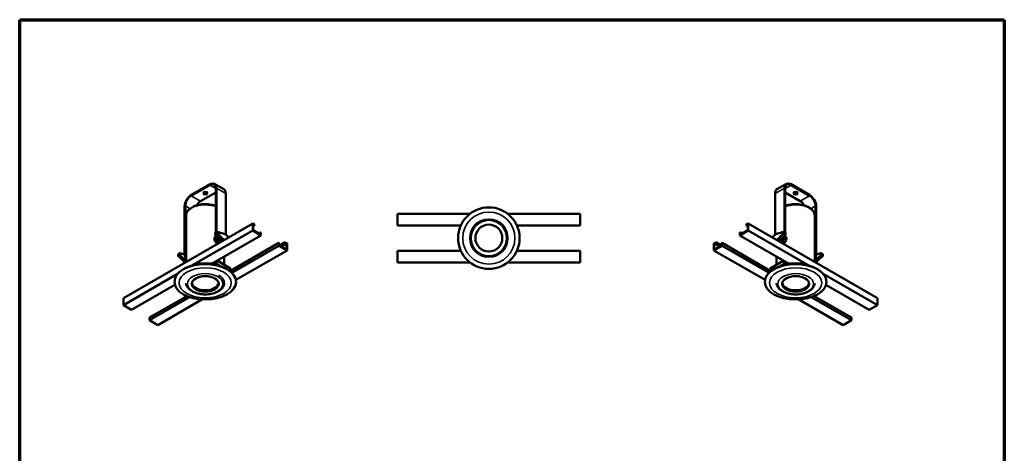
# Model space of a CAD drawing. Header units: millimetres. Extents: x 20 to 2980, y 20 to 2980.
# Tile 5 of 5: x 20 to 2980, y 1675 to 2980. Entities that reach past the tile are written whole.
import ezdxf

# ---------------------------------------------------------------- set-up
doc = ezdxf.new("R2010")
doc.units = ezdxf.units.MM
for name, color, linetype, lineweight in [('Border (ISO)', 7, 'Continuous', 70), ('Visible (ISO)', 7, 'Continuous', 50), ('Visible Narrow (ISO)', 7, 'Continuous', 35)]:
    doc.layers.add(name, color=color, linetype=linetype, lineweight=lineweight)

# ---------------------------------------------------------------- blocks, each defined once
blk = doc.blocks.new('Borders Chauvet')
at = {"layer": 'Border (ISO)'}
for p, q in [((20, 2980), (2980, 2980)), ((20, 20), (20, 2980)), ((2980, 2980), (2980, 20))]:
    blk.add_line(p, q, dxfattribs=at)

msp = doc.modelspace()

# ---------------------------------------------------------------- linework, layer by layer
at = {"layer": 'Visible (ISO)'}
for p, q in [((591.5, 2484.6), (535.6, 2452.4)), ((591.5, 2482.2), (535.6, 2449.9)), ((609.2, 2459.7), (563.9, 2433.6)), ((633.8, 2469.7), (605.5, 2486)), ((609.2, 2472), (609.2, 2339.6)), ((611.3, 2473.2), (611.3, 2340.7)), ((639.6, 2456.9), (639.6, 2332.4)), ((2290.8, 2456.9), (2290.8, 2332.4)), ((2324.9, 2486), (2296.6, 2469.7)), ((2319.1, 2473.2), (2319.1, 2340.7)), ((2321.2, 2472), (2321.2, 2339.6)), ((2366.5, 2433.6), (2321.2, 2459.7)), ((2394.8, 2452.4), (2338.9, 2484.6)), ((2394.8, 2449.9), (2338.9, 2482.2)), ((515.8, 2418.1), (515.8, 2275.2)), ((518, 2419.3), (518, 2276.4)), ((2412.5, 2419.3), (2412.5, 2276.4)), ((2414.6, 2418.1), (2414.6, 2275.2)), ((520.2, 2389.4), (520.2, 2250.6)), ((1155.4, 2395.5), (1373.5, 2395.5)), ((1155.4, 2360.5), (1155.4, 2395.5)), ((1487.3, 2395.5), (1705.4, 2395.5)), ((1705.4, 2395.5), (1705.4, 2360.5)), ((2410.2, 2389.4), (2410.2, 2250.6)), ((331.6, 2141.8), (720.5, 2366.3)), ((537.9, 2239.6), (720.5, 2345.1)), ((608.1, 2332.6), (608.1, 2339.1)), ((613.5, 2335.6), (613.5, 2341.8)), ((720.5, 2366.3), (720.5, 2345.1)), ((720.5, 2366.3), (726.2, 2363)), ((720.5, 2345.1), (745.3, 2330.8)), ((722, 2363.8), (726.2, 2361.4)), ((722, 2345.9), (722, 2363.8)), ((726.2, 2361.4), (722, 2358.9)), ((722, 2345.9), (743.9, 2333.2)), ((726.2, 2361.4), (726.2, 2363)), ((738.2, 2336.5), (743.9, 2339.8)), ((743.9, 2339.8), (743.9, 2333.2)), ((743.9, 2339.8), (745.3, 2338.9)), ((745.3, 2330.8), (745.3, 2338.9)), ((1346, 2360.5), (1155.4, 2360.5)), ((1705.4, 2360.5), (1514.8, 2360.5)), ((2185.1, 2330.8), (2209.9, 2345.1)), ((2186.5, 2339.8), (2185.1, 2338.9)), ((2185.1, 2338.9), (2185.1, 2330.8)), ((2186.5, 2333.2), (2208.5, 2345.9)), ((2186.5, 2339.8), (2192.2, 2336.5)), ((2186.5, 2333.2), (2186.5, 2339.8)), ((2209.9, 2366.3), (2204.2, 2363)), ((2204.2, 2361.4), (2208.5, 2363.8)), ((2204.2, 2361.4), (2204.2, 2363)), ((2208.5, 2358.9), (2204.2, 2361.4)), ((2208.5, 2363.8), (2208.5, 2345.9)), ((2209.9, 2366.3), (2598.8, 2141.8)), ((2209.9, 2345.1), (2209.9, 2366.3)), ((2209.9, 2345.1), (2392.5, 2239.6)), ((2316.9, 2341.8), (2316.9, 2335.6)), ((2322.3, 2339.1), (2322.3, 2332.6)), ((745.3, 2330.8), (599, 2246.3)), ((609.2, 2331.7), (609.2, 2329.1)), ((626.8, 2316), (632.1, 2319.2)), ((630.2, 2314.1), (626.8, 2316)), ((640.5, 2331.9), (632.1, 2336.8)), ((632.1, 2319.2), (635.6, 2317.2)), ((801.2, 2300.2), (818.1, 2310)), ((823.8, 2306.7), (818.1, 2310)), ((818.1, 2308.3), (818.1, 2310)), ((2106.6, 2306.7), (2112.3, 2310)), ((2112.3, 2310), (2129.3, 2300.2)), ((2112.3, 2308.3), (2112.3, 2310)), ((2331.4, 2246.3), (2185.1, 2330.8)), ((2298.3, 2336.8), (2289.9, 2331.9)), ((2294.9, 2317.2), (2298.3, 2319.2)), ((2303.6, 2316), (2298.3, 2319.2)), ((2303.6, 2316), (2300.2, 2314.1)), ((2321.2, 2331.7), (2321.2, 2329.1)), ((799, 2307.9), (654.1, 2224.2)), ((657.5, 2218.1), (799, 2299.7)), ((823.8, 2285.5), (669.7, 2196.5)), ((800.4, 2307.1), (799, 2307.9)), ((799, 2307.9), (799, 2299.7)), ((799, 2299.7), (823.8, 2285.5)), ((800.4, 2300.6), (800.4, 2307.1)), ((800.4, 2300.6), (822.4, 2287.9)), ((802.6, 2299.3), (818.1, 2308.3)), ((822.4, 2305.9), (806.8, 2296.9)), ((818.1, 2308.3), (822.4, 2305.9)), ((822.4, 2305.9), (822.4, 2287.9)), ((823.8, 2285.5), (823.8, 2306.7)), ((1155.4, 2284.5), (1346, 2284.5)), ((1155.4, 2249.5), (1155.4, 2284.5)), ((1514.8, 2284.5), (1705.4, 2284.5)), ((1705.4, 2284.5), (1705.4, 2249.5)), ((2106.6, 2306.7), (2106.6, 2285.5)), ((2106.6, 2285.5), (2131.4, 2299.7)), ((2260.7, 2196.5), (2106.6, 2285.5)), ((2108, 2305.9), (2112.3, 2308.3)), ((2123.6, 2296.9), (2108, 2305.9)), ((2108, 2287.9), (2108, 2305.9)), ((2108, 2287.9), (2130, 2300.6)), ((2112.3, 2308.3), (2127.8, 2299.3)), ((2130, 2307.1), (2131.4, 2307.9)), ((2130, 2307.1), (2130, 2300.6)), ((2276.3, 2224.2), (2131.4, 2307.9)), ((2131.4, 2299.7), (2131.4, 2307.9)), ((2131.4, 2299.7), (2272.9, 2218.1)), ((496.3, 2274.2), (496.3, 2268)), ((501.3, 2277.5), (501.3, 2270.9)), ((520.1, 2254.4), (514.9, 2251.6)), ((518.4, 2249.6), (514.9, 2251.6)), ((520.1, 2254.4), (520.2, 2254.3)), ((610.7, 2253.1), (610.7, 2246.5)), ((612.1, 2253.9), (612.1, 2245.5)), ((654.1, 2231), (613.3, 2254.6)), ((635.2, 2267.2), (635.2, 2241.9)), ((2317.1, 2254.6), (2276.3, 2231)), ((2295.2, 2267.2), (2295.2, 2241.9)), ((2318.3, 2245.5), (2318.3, 2253.9)), ((2319.7, 2246.5), (2319.7, 2253.1)), ((2410.2, 2254.3), (2410.3, 2254.4)), ((2410.3, 2254.4), (2415.5, 2251.6)), ((2415.5, 2251.6), (2412, 2249.6)), ((2429.1, 2270.9), (2429.1, 2277.5)), ((2434.1, 2268), (2434.1, 2274.2)), ((550.7, 2246.3), (540.2, 2240.2)), ((545.1, 2241.4), (550.7, 2244.7)), ((599, 2246.3), (550.7, 2246.3)), ((550.7, 2244.7), (550.7, 2246.3)), ((550.7, 2244.7), (569.7, 2244.7)), ((585.7, 2244.7), (610.7, 2244.7)), ((599.2, 2246.5), (610.7, 2246.5)), ((610.7, 2246.5), (610.7, 2244.7)), ((610.7, 2244.7), (612.1, 2245.5)), ((612.1, 2245.5), (628.5, 2236)), ((654.1, 2221.3), (654.1, 2231)), ((1373.5, 2249.5), (1155.4, 2249.5)), ((1705.4, 2249.5), (1487.3, 2249.5)), ((2276.3, 2231), (2276.3, 2221.3)), ((2301.9, 2236), (2318.3, 2245.5)), ((2318.3, 2245.5), (2319.7, 2244.7)), ((2319.7, 2246.5), (2331.2, 2246.5)), ((2319.7, 2244.7), (2319.7, 2246.5)), ((2319.7, 2244.7), (2344.7, 2244.7)), ((2379.7, 2246.3), (2331.4, 2246.3)), ((2360.7, 2244.7), (2379.7, 2244.7)), ((2390.2, 2240.2), (2379.7, 2246.3)), ((2379.7, 2244.7), (2379.7, 2246.3)), ((2379.7, 2244.7), (2385.4, 2241.4)), ((331.6, 2120.5), (494.9, 2214.8)), ((492.6, 2211.7), (491.9, 2210.8)), ((662.9, 2211.7), (663.5, 2210.8)), ((2267.6, 2211.7), (2266.9, 2210.8)), ((2435.5, 2214.8), (2598.8, 2120.5)), ((2437.9, 2211.7), (2438.5, 2210.8)), ((486.6, 2181.4), (356.4, 2106.2)), ((2574, 2106.2), (2443.8, 2181.4)), ((331.6, 2120.5), (331.6, 2141.8)), ((522.1, 2148), (410.1, 2083.4)), ((410.1, 2075.2), (530.6, 2144.8)), ((567.7, 2137.6), (434.9, 2060.9)), ((2495.5, 2060.9), (2362.7, 2137.6)), ((2399.8, 2144.8), (2520.3, 2075.2)), ((2520.3, 2083.4), (2408.3, 2148)), ((2598.8, 2141.8), (2598.8, 2120.5)), ((356.4, 2106.2), (331.6, 2120.5)), ((2598.8, 2120.5), (2574, 2106.2)), ((410.1, 2075.2), (410.1, 2083.4)), ((434.9, 2060.9), (410.1, 2075.2)), ((2520.3, 2075.2), (2495.5, 2060.9)), ((2520.3, 2083.4), (2520.3, 2075.2))]:
    msp.add_line(p, q, dxfattribs=at)
for radius in [92.6, 40.5]:
    msp.add_circle((1430.4, 2322.5), radius, dxfattribs=at)
for centre, major_axis, start_param, end_param in [((591.5, 2461.8), (14, 24.2), 5.497787, 7.068583), ((2338.9, 2461.8), (-14, 24.2), 5.497787, 7.068583), ((577.7, 2460.4), (-6.5, 0), 0.332447, 2.809146), ((591.5, 2461.8), (12.5, 21.7), 5.497787, 7.068583), ((619.8, 2445.5), (14, 24.2), 5.497787, 6.283185), ((2310.6, 2445.5), (-14, 24.2), 0, 0.785398), ((2338.9, 2461.8), (-12.5, 21.7), 5.497787, 7.068583), ((2352.7, 2460.4), (-6.5, 0), 0.332447, 2.809146), ((535.6, 2429.5), (14, 24.2), 0.785398, 2.356194), ((535.6, 2429.5), (12.5, 21.7), 0.785398, 2.356194), ((563.9, 2413.2), (12.5, 21.7), 0.785398, 1.544109), ((2366.5, 2413.2), (-12.5, 21.7), 4.739077, 5.497787), ((2394.8, 2429.5), (-14, 24.2), 3.926991, 5.497787), ((2394.8, 2429.5), (-12.5, 21.7), 3.926991, 5.497787), ((595.7, 2473), (-75.1, 130.1), 2.524401, 2.705635), ((2334.7, 2473), (-75.1, -130.1), 0.435957, 0.617191), ((590.5, 2222), (-75, 129.9), 5.148044, 5.331026), ((623.3, 2320.9), (10, -17.3), 3.926991, 5.197934), ((625.4, 2322.2), (-10, 17.3), 0.801837, 2.056341), ((595.7, 2225), (75.1, -130.1), 2.006754, 2.187987), ((625.4, 2319.3), (-3.86, 6.69), 0.762874, 2.664623), ((676.9, 2426.2), (-75.1, 130.1), 2.006754, 2.083415), ((2253.5, 2426.2), (-75.1, -130.1), 1.058177, 1.134839), ((2334.7, 2225), (75.1, 130.1), 0.953605, 1.134839), ((2305, 2319.3), (-3.86, -6.69), 0.47697, 2.378719), ((2339.9, 2222), (-75, -129.9), 4.093752, 4.276734), ((2305, 2322.2), (-10, -17.3), 1.085251, 2.339755), ((2307.1, 2320.9), (10, 17.3), 4.226844, 5.497787), ((478.5, 2157.3), (-75.1, 130.1), 5.148346, 5.32958), ((483.7, 2408.4), (-75, 129.9), 2.522956, 2.664767), ((483.7, 2160.3), (75, -129.9), 2.006452, 2.189433), ((530, 2267), (10, -17.3), 3.926991, 4.735104), ((532.1, 2268.3), (-10, 17.3), 0.785398, 1.357317), ((524.3, 2260.9), (-4, 6.93), 0.85079, 1.542019), ((577.7, 2226.7), (-60, 0), 3.781666, 4.072316), ((2352.7, 2226.7), (-60, 0), 5.352462, 5.643112), ((2398.3, 2268.3), (-10, -17.3), 1.784276, 2.356194), ((2400.4, 2267), (10, 17.3), 4.689674, 5.497787), ((2406.1, 2260.9), (-4, -6.93), 1.599574, 2.290802), ((2446.7, 2160.3), (75, 129.9), 0.95216, 1.135141), ((2446.7, 2408.4), (-75, -129.9), 0.476826, 0.618637), ((2451.9, 2157.3), (-75.1, -130.1), 4.095198, 4.276432), ((577.7, 2191.8), (-91.9, 0), 3.526237, 5.898541), ((2352.7, 2191.8), (-91.9, 0), 3.526237, 5.898541), ((577.7, 2188.8), (40.5, 0), 3.229001, 6.195777), ((2352.7, 2188.8), (40.5, 0), 3.229001, 6.195777)]:
    msp.add_ellipse(centre, major_axis=major_axis, ratio=0.57735, start_param=start_param, end_param=end_param, dxfattribs=at)
for centre, major_axis in [((577.7, 2457.9), (-6.5, 0)), ((2352.7, 2457.9), (6.5, 0)), ((577.7, 2190.7), (92.6, 0)), ((2352.7, 2190.7), (92.6, 0)), ((577.7, 2184.7), (40.5, 0)), ((2352.7, 2184.7), (40.5, 0))]:
    msp.add_ellipse(centre, major_axis=major_axis, ratio=0.57735, dxfattribs=at)
for points, knots in [([(520.2, 2389.4), (520.2, 2393), (521.1, 2396.5), (524.4, 2403.4), (527, 2406.6), (533.8, 2412.7), (538.1, 2415.4), (548, 2420), (553.5, 2421.7), (565.2, 2424.1), (571.4, 2424.7), (583.6, 2424.7), (589.7, 2424.1), (600.3, 2422.1), (604.9, 2420.7), (609.2, 2419.1)], [2.356194, 2.356194, 2.356194, 2.356194, 2.630841, 2.630841, 2.927649, 2.927649, 3.255745, 3.255745, 3.590578, 3.590578, 3.92317, 3.92317, 4.254582, 4.254582, 4.526685, 4.526685, 4.526685, 4.526685]), ([(2321.2, 2419.1), (2325.3, 2420.7), (2329.8, 2422), (2340.2, 2424.1), (2346.4, 2424.7), (2358.6, 2424.7), (2364.7, 2424.1), (2376.4, 2421.9), (2382, 2420.1), (2392, 2415.7), (2396.4, 2412.9), (2403.6, 2406.5), (2406.4, 2402.8), (2409.5, 2395.8), (2410.2, 2392.6), (2410.2, 2389.4)], [1.756501, 1.756501, 1.756501, 1.756501, 2.019782, 2.019782, 2.352373, 2.352373, 2.683785, 2.683785, 3.016318, 3.016318, 3.351118, 3.351118, 3.679473, 3.679473, 3.926991, 3.926991, 3.926991, 3.926991]), ([(605.2, 2320.9), (605.2, 2321.7), (605.3, 2322.6), (605.7, 2324.2), (606, 2324.9), (606.7, 2326.3), (607.2, 2326.9), (608.2, 2327.9), (608.7, 2328.3), (609.2, 2328.6)], [0, 0, 0, 0, 0.307328, 0.307328, 0.614656, 0.614656, 0.921984, 0.921984, 1.185377, 1.185377, 1.185377, 1.185377]), ([(614.3, 2304.9), (614.1, 2305.1), (613.9, 2305.2), (612.9, 2306.1), (612.2, 2306.9), (610.7, 2308.4), (610, 2309.2), (608.8, 2310.9), (608.2, 2311.8), (607.2, 2313.6), (606.7, 2314.5), (606, 2316.4), (605.7, 2317.3), (605.3, 2319.2), (605.2, 2320.1), (605.2, 2320.9)], [7.920482, 7.920482, 7.920482, 7.920482, 7.989537, 7.989537, 8.296794, 8.296794, 8.604052, 8.604052, 8.91138, 8.91138, 9.218708, 9.218708, 9.526036, 9.526036, 9.833364, 9.833364, 9.833364, 9.833364]), ([(2325.2, 2320.9), (2325.2, 2320.1), (2325.1, 2319.2), (2324.7, 2317.3), (2324.4, 2316.4), (2323.7, 2314.5), (2323.2, 2313.6), (2322.2, 2311.8), (2321.6, 2310.9), (2320.4, 2309.2), (2319.7, 2308.4), (2318.2, 2306.9), (2317.5, 2306.1), (2316.5, 2305.2), (2316.3, 2305.1), (2316.2, 2304.9)], [0, 0, 0, 0, 0.307328, 0.307328, 0.614656, 0.614656, 0.921984, 0.921984, 1.229312, 1.229312, 1.536569, 1.536569, 1.843827, 1.843827, 1.912882, 1.912882, 1.912882, 1.912882]), ([(2321.2, 2328.6), (2321.7, 2328.3), (2322.2, 2327.9), (2323.2, 2326.9), (2323.7, 2326.3), (2324.4, 2324.9), (2324.7, 2324.2), (2325.1, 2322.6), (2325.2, 2321.7), (2325.2, 2320.9)], [8.647987, 8.647987, 8.647987, 8.647987, 8.91138, 8.91138, 9.218708, 9.218708, 9.526036, 9.526036, 9.833364, 9.833364, 9.833364, 9.833364]), ([(520.2, 2187.3), (520.3, 2184), (521.2, 2180.7), (524.5, 2174), (527.2, 2170.8), (534, 2164.8), (538.4, 2162.1), (548.3, 2157.7), (553.9, 2155.9), (565.6, 2153.6), (571.7, 2153.1), (584, 2153.1), (590.1, 2153.7), (601.7, 2156), (607.3, 2157.7), (617.2, 2162.2), (621.6, 2164.9), (628.7, 2171.3), (631.5, 2174.8), (634.4, 2181.5), (635.1, 2184.4), (635.2, 2187.3)], [3.944675, 3.944675, 3.944675, 3.944675, 4.209263, 4.209263, 4.511569, 4.511569, 4.838997, 4.838997, 5.170781, 5.170781, 5.500688, 5.500688, 5.829701, 5.829701, 6.159634, 6.159634, 6.491428, 6.491428, 6.818534, 6.818534, 7.050899, 7.050899, 7.050899, 7.050899]), ([(2295.2, 2187.3), (2295.3, 2184), (2296.2, 2180.7), (2299.5, 2174), (2302.2, 2170.8), (2309, 2164.8), (2313.4, 2162.1), (2323.3, 2157.7), (2328.9, 2155.9), (2340.6, 2153.6), (2346.7, 2153.1), (2359, 2153.1), (2365.1, 2153.7), (2376.7, 2156), (2382.3, 2157.7), (2392.2, 2162.2), (2396.6, 2164.9), (2403.7, 2171.3), (2406.5, 2174.8), (2409.4, 2181.5), (2410.1, 2184.4), (2410.2, 2187.3)], [5.515471, 5.515471, 5.515471, 5.515471, 5.780059, 5.780059, 6.082365, 6.082365, 6.409793, 6.409793, 6.741577, 6.741577, 7.071485, 7.071485, 7.400497, 7.400497, 7.73043, 7.73043, 8.062224, 8.062224, 8.38933, 8.38933, 8.621696, 8.621696, 8.621696, 8.621696])]:
    msp.add_open_spline(points, degree=3, knots=knots, dxfattribs=at)
for points in [[(613.5, 2341.8), (610.8, 2340.5), (608.1, 2339.1)], [(613.5, 2335.6), (610.8, 2334.1), (608.1, 2332.6)], [(2322.3, 2332.6), (2319.6, 2334.1), (2316.9, 2335.6)], [(501.3, 2270.9), (498.8, 2269.5), (496.3, 2268)], [(2434.1, 2274.2), (2431.6, 2275.8), (2429.1, 2277.5)], [(2434.1, 2268), (2431.6, 2269.5), (2429.1, 2270.9)]]:
    msp.add_open_spline(points, degree=2, dxfattribs=at)
for points in [[(2316.9, 2341.8), (2319.6, 2340.5), (2322.3, 2339.1)], [(496.3, 2274.2), (498.8, 2275.8), (501.3, 2277.5)]]:
    msp.add_rational_spline(points, [1, 1.00000000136, 1], degree=2, dxfattribs=at)
at = {"layer": 'Visible Narrow (ISO)'}
for p, q in [((591.5, 2484.6), (591.5, 2482.2)), ((609.2, 2472), (591.5, 2482.2)), ((611.3, 2473.2), (609.2, 2472)), ((639.6, 2456.9), (611.3, 2473.2)), ((2319.1, 2473.2), (2290.8, 2456.9)), ((2319.1, 2473.2), (2321.2, 2472)), ((2338.9, 2482.2), (2321.2, 2472)), ((2338.9, 2484.6), (2338.9, 2482.2)), ((535.6, 2452.4), (535.6, 2449.9)), ((535.6, 2449.9), (563.9, 2433.6)), ((2366.5, 2433.6), (2394.8, 2449.9)), ((2394.8, 2452.4), (2394.8, 2449.9)), ((515.8, 2418.1), (518, 2419.3)), ((518, 2419.3), (532.1, 2411.1)), ((2398.3, 2411.1), (2412.5, 2419.3)), ((2414.6, 2418.1), (2412.5, 2419.3)), ((609.2, 2329.1), (611.1, 2330.2)), ((2321.2, 2329.1), (2319.3, 2330.2)), ((518, 2276.4), (515.8, 2275.2)), ((2412.5, 2276.4), (2414.6, 2275.2))]:
    msp.add_line(p, q, dxfattribs=at)
for radius in [78.5, 57.5, 53.5]:
    msp.add_circle((1430.4, 2322.5), radius, dxfattribs=at)
for centre, major_axis, start_param, end_param in [((577.7, 2389.4), (-57.5, 0), 4.133327, 6.283185), ((2352.7, 2389.4), (57.5, 0), 0, 2.149858), ((577.7, 2187.9), (57.5, 0), 6.265501, 7.068583)]:
    msp.add_ellipse(centre, major_axis=major_axis, ratio=0.57735, start_param=start_param, end_param=end_param, dxfattribs=at)
for centre, major_axis in [((577.7, 2187.9), (78.5, 0)), ((2352.7, 2187.9), (78.5, 0)), ((577.7, 2184.7), (-53.5, 0)), ((2352.7, 2184.7), (-53.5, 0))]:
    msp.add_ellipse(centre, major_axis=major_axis, ratio=0.57735, dxfattribs=at)

# ---------------------------------------------------------------- block references
msp.add_blockref('Borders Chauvet', (0, 0))

doc.saveas('drawing.dxf')
